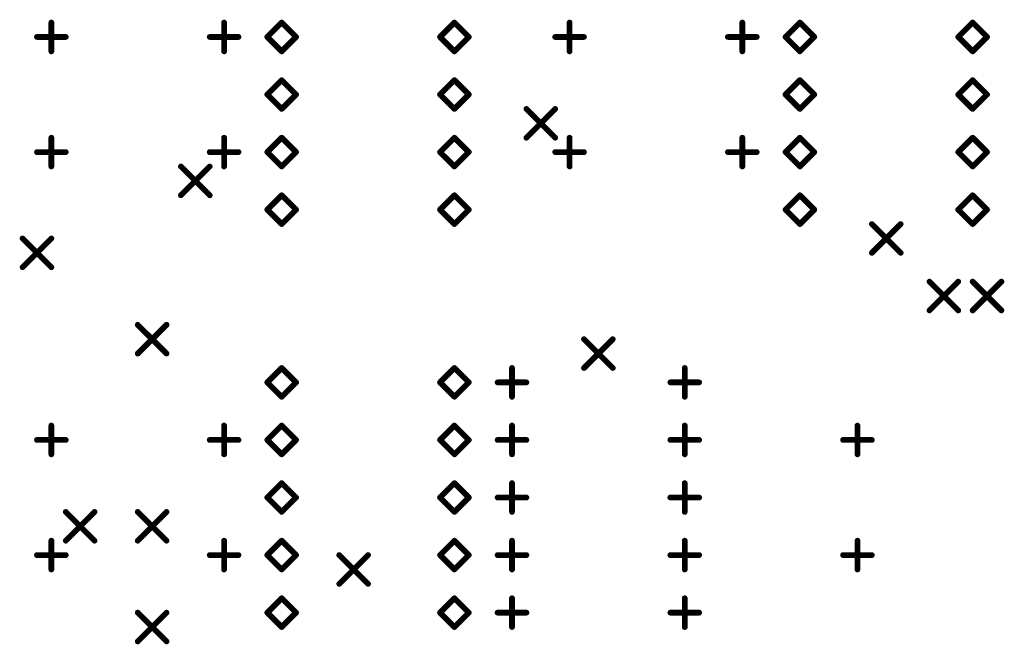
# Model space of a CAD drawing. Extents: x 0.17 to 7.45, y -1.34 to 4.7.
# Tile 11 of 13: x 4.04 to 5.75, y 2.37 to 3.45. Entities that reach past the tile are written whole.
import ezdxf

# ---------------------------------------------------------------- set-up
doc = ezdxf.new("R2010")
doc.units = 0

msp = doc.modelspace()

# ---------------------------------------------------------------- linework, layer by layer
at = {"layer": 'DRD', "const_width": 0.01}
for points in [[(4.096, 3.396), (4.096, 3.446)], [(4.396, 3.396), (4.396, 3.446)], [(4.471, 3.421), (4.496, 3.446)], [(4.496, 3.446), (4.521, 3.421)], [(4.771, 3.421), (4.796, 3.446)], [(4.796, 3.446), (4.821, 3.421)], [(4.996, 3.396), (4.996, 3.446)], [(5.296, 3.396), (5.296, 3.446)], [(5.371, 3.421), (5.396, 3.446)], [(5.396, 3.446), (5.421, 3.421)], [(5.671, 3.421), (5.696, 3.446)], [(5.696, 3.446), (5.721, 3.421)], [(4.071, 3.421), (4.121, 3.421)], [(4.371, 3.421), (4.421, 3.421)], [(4.496, 3.396), (4.471, 3.421)], [(4.521, 3.421), (4.496, 3.396)], [(4.796, 3.396), (4.771, 3.421)], [(4.821, 3.421), (4.796, 3.396)], [(4.971, 3.421), (5.021, 3.421)], [(5.271, 3.421), (5.321, 3.421)], [(5.396, 3.396), (5.371, 3.421)], [(5.421, 3.421), (5.396, 3.396)], [(5.696, 3.396), (5.671, 3.421)], [(5.721, 3.421), (5.696, 3.396)], [(4.471, 3.321), (4.496, 3.346)], [(4.496, 3.346), (4.521, 3.321)], [(4.771, 3.321), (4.796, 3.346)], [(4.796, 3.346), (4.821, 3.321)], [(5.371, 3.321), (5.396, 3.346)], [(5.396, 3.346), (5.421, 3.321)], [(5.671, 3.321), (5.696, 3.346)], [(5.696, 3.346), (5.721, 3.321)], [(4.496, 3.296), (4.471, 3.321)], [(4.521, 3.321), (4.496, 3.296)], [(4.796, 3.296), (4.771, 3.321)], [(4.821, 3.321), (4.796, 3.296)], [(5.396, 3.296), (5.371, 3.321)], [(5.421, 3.321), (5.396, 3.296)], [(5.696, 3.296), (5.671, 3.321)], [(5.721, 3.321), (5.696, 3.296)], [(4.921, 3.296), (4.971, 3.246)], [(4.921, 3.246), (4.971, 3.296)], [(4.921, 3.296), (4.971, 3.246)], [(4.921, 3.246), (4.971, 3.296)], [(4.096, 3.196), (4.096, 3.246)], [(4.396, 3.196), (4.396, 3.246)], [(4.471, 3.221), (4.496, 3.246)], [(4.496, 3.246), (4.521, 3.221)], [(4.771, 3.221), (4.796, 3.246)], [(4.796, 3.246), (4.821, 3.221)], [(4.996, 3.196), (4.996, 3.246)], [(5.296, 3.196), (5.296, 3.246)], [(5.371, 3.221), (5.396, 3.246)], [(5.396, 3.246), (5.421, 3.221)], [(5.671, 3.221), (5.696, 3.246)], [(5.696, 3.246), (5.721, 3.221)], [(4.071, 3.221), (4.121, 3.221)], [(4.371, 3.221), (4.421, 3.221)], [(4.496, 3.196), (4.471, 3.221)], [(4.521, 3.221), (4.496, 3.196)], [(4.796, 3.196), (4.771, 3.221)], [(4.821, 3.221), (4.796, 3.196)], [(4.971, 3.221), (5.021, 3.221)], [(5.271, 3.221), (5.321, 3.221)], [(5.396, 3.196), (5.371, 3.221)], [(5.421, 3.221), (5.396, 3.196)], [(5.696, 3.196), (5.671, 3.221)], [(5.721, 3.221), (5.696, 3.196)], [(4.321, 3.196), (4.371, 3.146)], [(4.321, 3.146), (4.371, 3.196)], [(4.471, 3.121), (4.496, 3.146)], [(4.496, 3.146), (4.521, 3.121)], [(4.771, 3.121), (4.796, 3.146)], [(4.796, 3.146), (4.821, 3.121)], [(5.371, 3.121), (5.396, 3.146)], [(5.396, 3.146), (5.421, 3.121)], [(5.671, 3.121), (5.696, 3.146)], [(5.696, 3.146), (5.721, 3.121)], [(4.496, 3.096), (4.471, 3.121)], [(4.521, 3.121), (4.496, 3.096)], [(4.796, 3.096), (4.771, 3.121)], [(4.821, 3.121), (4.796, 3.096)], [(5.396, 3.096), (5.371, 3.121)], [(5.421, 3.121), (5.396, 3.096)], [(5.696, 3.096), (5.671, 3.121)], [(5.721, 3.121), (5.696, 3.096)], [(5.521, 3.096), (5.571, 3.046)], [(5.521, 3.046), (5.571, 3.096)], [(4.046, 3.071), (4.096, 3.021)], [(4.046, 3.021), (4.096, 3.071)], [(5.621, 2.996), (5.671, 2.946)], [(5.621, 2.946), (5.671, 2.996)], [(5.621, 2.996), (5.671, 2.946)], [(5.621, 2.946), (5.671, 2.996)], [(5.696, 2.996), (5.746, 2.946)], [(5.696, 2.946), (5.746, 2.996)], [(5.696, 2.996), (5.746, 2.946)], [(5.696, 2.946), (5.746, 2.996)], [(4.246, 2.921), (4.296, 2.871)], [(4.246, 2.871), (4.296, 2.921)], [(5.021, 2.896), (5.071, 2.846)], [(5.021, 2.846), (5.071, 2.896)], [(4.471, 2.821), (4.496, 2.846)], [(4.496, 2.846), (4.521, 2.821)], [(4.771, 2.821), (4.796, 2.846)], [(4.796, 2.846), (4.821, 2.821)], [(4.896, 2.796), (4.896, 2.846)], [(5.196, 2.796), (5.196, 2.846)], [(4.496, 2.796), (4.471, 2.821)], [(4.521, 2.821), (4.496, 2.796)], [(4.796, 2.796), (4.771, 2.821)], [(4.821, 2.821), (4.796, 2.796)], [(4.871, 2.821), (4.921, 2.821)], [(5.171, 2.821), (5.221, 2.821)], [(4.096, 2.696), (4.096, 2.746)], [(4.396, 2.696), (4.396, 2.746)], [(4.471, 2.721), (4.496, 2.746)], [(4.496, 2.746), (4.521, 2.721)], [(4.771, 2.721), (4.796, 2.746)], [(4.796, 2.746), (4.821, 2.721)], [(4.896, 2.696), (4.896, 2.746)], [(5.196, 2.696), (5.196, 2.746)], [(5.496, 2.696), (5.496, 2.746)], [(4.071, 2.721), (4.121, 2.721)], [(4.371, 2.721), (4.421, 2.721)], [(4.496, 2.696), (4.471, 2.721)], [(4.521, 2.721), (4.496, 2.696)], [(4.796, 2.696), (4.771, 2.721)], [(4.821, 2.721), (4.796, 2.696)], [(4.871, 2.721), (4.921, 2.721)], [(5.171, 2.721), (5.221, 2.721)], [(5.471, 2.721), (5.521, 2.721)], [(4.471, 2.621), (4.496, 2.646)], [(4.496, 2.646), (4.521, 2.621)], [(4.771, 2.621), (4.796, 2.646)], [(4.796, 2.646), (4.821, 2.621)], [(4.896, 2.596), (4.896, 2.646)], [(5.196, 2.596), (5.196, 2.646)], [(4.496, 2.596), (4.471, 2.621)], [(4.521, 2.621), (4.496, 2.596)], [(4.796, 2.596), (4.771, 2.621)], [(4.821, 2.621), (4.796, 2.596)], [(4.871, 2.621), (4.921, 2.621)], [(5.171, 2.621), (5.221, 2.621)], [(4.121, 2.596), (4.171, 2.546)], [(4.121, 2.546), (4.171, 2.596)], [(4.246, 2.596), (4.296, 2.546)], [(4.246, 2.546), (4.296, 2.596)], [(4.096, 2.496), (4.096, 2.546)], [(4.396, 2.496), (4.396, 2.546)], [(4.471, 2.521), (4.496, 2.546)], [(4.496, 2.546), (4.521, 2.521)], [(4.771, 2.521), (4.796, 2.546)], [(4.796, 2.546), (4.821, 2.521)], [(4.896, 2.496), (4.896, 2.546)], [(5.196, 2.496), (5.196, 2.546)], [(5.496, 2.496), (5.496, 2.546)], [(4.071, 2.521), (4.121, 2.521)], [(4.371, 2.521), (4.421, 2.521)], [(4.496, 2.496), (4.471, 2.521)], [(4.521, 2.521), (4.496, 2.496)], [(4.596, 2.521), (4.646, 2.471)], [(4.596, 2.471), (4.646, 2.521)], [(4.796, 2.496), (4.771, 2.521)], [(4.821, 2.521), (4.796, 2.496)], [(4.871, 2.521), (4.921, 2.521)], [(5.171, 2.521), (5.221, 2.521)], [(5.471, 2.521), (5.521, 2.521)], [(4.471, 2.421), (4.496, 2.446)], [(4.496, 2.446), (4.521, 2.421)], [(4.771, 2.421), (4.796, 2.446)], [(4.796, 2.446), (4.821, 2.421)], [(4.896, 2.396), (4.896, 2.446)], [(5.196, 2.396), (5.196, 2.446)], [(4.246, 2.421), (4.296, 2.371)], [(4.246, 2.371), (4.296, 2.421)], [(4.496, 2.396), (4.471, 2.421)], [(4.521, 2.421), (4.496, 2.396)], [(4.796, 2.396), (4.771, 2.421)], [(4.821, 2.421), (4.796, 2.396)], [(4.871, 2.421), (4.921, 2.421)], [(5.171, 2.421), (5.221, 2.421)]]:
    msp.add_lwpolyline(points, dxfattribs=at)
at = {"layer": 'DRD', "const_width": 0.005}
for points in [[(4.0935, 3.446, 1), (4.0985, 3.446, 1)], [(4.3935, 3.446, 1), (4.3985, 3.446, 1)], [(4.4935, 3.446, 1), (4.4985, 3.446, 1)], [(4.4935, 3.446, 1), (4.4985, 3.446, 1)], [(4.7935, 3.446, 1), (4.7985, 3.446, 1)], [(4.7935, 3.446, 1), (4.7985, 3.446, 1)], [(4.9935, 3.446, 1), (4.9985, 3.446, 1)], [(5.2935, 3.446, 1), (5.2985, 3.446, 1)], [(5.3935, 3.446, 1), (5.3985, 3.446, 1)], [(5.3935, 3.446, 1), (5.3985, 3.446, 1)], [(5.6935, 3.446, 1), (5.6985, 3.446, 1)], [(5.6935, 3.446, 1), (5.6985, 3.446, 1)], [(4.0685, 3.421, 1), (4.0735, 3.421, 1)], [(4.1185, 3.421, 1), (4.1235, 3.421, 1)], [(4.3685, 3.421, 1), (4.3735, 3.421, 1)], [(4.4185, 3.421, 1), (4.4235, 3.421, 1)], [(4.4685, 3.421, 1), (4.4735, 3.421, 1)], [(4.4685, 3.421, 1), (4.4735, 3.421, 1)], [(4.5185, 3.421, 1), (4.5235, 3.421, 1)], [(4.5185, 3.421, 1), (4.5235, 3.421, 1)], [(4.7685, 3.421, 1), (4.7735, 3.421, 1)], [(4.7685, 3.421, 1), (4.7735, 3.421, 1)], [(4.8185, 3.421, 1), (4.8235, 3.421, 1)], [(4.8185, 3.421, 1), (4.8235, 3.421, 1)], [(4.9685, 3.421, 1), (4.9735, 3.421, 1)], [(5.0185, 3.421, 1), (5.0235, 3.421, 1)], [(5.2685, 3.421, 1), (5.2735, 3.421, 1)], [(5.3185, 3.421, 1), (5.3235, 3.421, 1)], [(5.3685, 3.421, 1), (5.3735, 3.421, 1)], [(5.3685, 3.421, 1), (5.3735, 3.421, 1)], [(5.4185, 3.421, 1), (5.4235, 3.421, 1)], [(5.4185, 3.421, 1), (5.4235, 3.421, 1)], [(5.6685, 3.421, 1), (5.6735, 3.421, 1)], [(5.6685, 3.421, 1), (5.6735, 3.421, 1)], [(5.7185, 3.421, 1), (5.7235, 3.421, 1)], [(5.7185, 3.421, 1), (5.7235, 3.421, 1)], [(4.0935, 3.396, 1), (4.0985, 3.396, 1)], [(4.3935, 3.396, 1), (4.3985, 3.396, 1)], [(4.4935, 3.396, 1), (4.4985, 3.396, 1)], [(4.4935, 3.396, 1), (4.4985, 3.396, 1)], [(4.7935, 3.396, 1), (4.7985, 3.396, 1)], [(4.7935, 3.396, 1), (4.7985, 3.396, 1)], [(4.9935, 3.396, 1), (4.9985, 3.396, 1)], [(5.2935, 3.396, 1), (5.2985, 3.396, 1)], [(5.3935, 3.396, 1), (5.3985, 3.396, 1)], [(5.3935, 3.396, 1), (5.3985, 3.396, 1)], [(5.6935, 3.396, 1), (5.6985, 3.396, 1)], [(5.6935, 3.396, 1), (5.6985, 3.396, 1)], [(4.4935, 3.346, 1), (4.4985, 3.346, 1)], [(4.4935, 3.346, 1), (4.4985, 3.346, 1)], [(4.7935, 3.346, 1), (4.7985, 3.346, 1)], [(4.7935, 3.346, 1), (4.7985, 3.346, 1)], [(5.3935, 3.346, 1), (5.3985, 3.346, 1)], [(5.3935, 3.346, 1), (5.3985, 3.346, 1)], [(5.6935, 3.346, 1), (5.6985, 3.346, 1)], [(5.6935, 3.346, 1), (5.6985, 3.346, 1)], [(4.4685, 3.321, 1), (4.4735, 3.321, 1)], [(4.4685, 3.321, 1), (4.4735, 3.321, 1)], [(4.5185, 3.321, 1), (4.5235, 3.321, 1)], [(4.5185, 3.321, 1), (4.5235, 3.321, 1)], [(4.7685, 3.321, 1), (4.7735, 3.321, 1)], [(4.7685, 3.321, 1), (4.7735, 3.321, 1)], [(4.8185, 3.321, 1), (4.8235, 3.321, 1)], [(4.8185, 3.321, 1), (4.8235, 3.321, 1)], [(5.3685, 3.321, 1), (5.3735, 3.321, 1)], [(5.3685, 3.321, 1), (5.3735, 3.321, 1)], [(5.4185, 3.321, 1), (5.4235, 3.321, 1)], [(5.4185, 3.321, 1), (5.4235, 3.321, 1)], [(5.6685, 3.321, 1), (5.6735, 3.321, 1)], [(5.6685, 3.321, 1), (5.6735, 3.321, 1)], [(5.7185, 3.321, 1), (5.7235, 3.321, 1)], [(5.7185, 3.321, 1), (5.7235, 3.321, 1)], [(4.4935, 3.296, 1), (4.4985, 3.296, 1)], [(4.4935, 3.296, 1), (4.4985, 3.296, 1)], [(4.7935, 3.296, 1), (4.7985, 3.296, 1)], [(4.7935, 3.296, 1), (4.7985, 3.296, 1)], [(4.9185, 3.296, 1), (4.9235, 3.296, 1)], [(4.9185, 3.296, 1), (4.9235, 3.296, 1)], [(4.9685, 3.296, 1), (4.9735, 3.296, 1)], [(4.9685, 3.296, 1), (4.9735, 3.296, 1)], [(5.3935, 3.296, 1), (5.3985, 3.296, 1)], [(5.3935, 3.296, 1), (5.3985, 3.296, 1)], [(5.6935, 3.296, 1), (5.6985, 3.296, 1)], [(5.6935, 3.296, 1), (5.6985, 3.296, 1)], [(4.0935, 3.246, 1), (4.0985, 3.246, 1)], [(4.3935, 3.246, 1), (4.3985, 3.246, 1)], [(4.4935, 3.246, 1), (4.4985, 3.246, 1)], [(4.4935, 3.246, 1), (4.4985, 3.246, 1)], [(4.7935, 3.246, 1), (4.7985, 3.246, 1)], [(4.7935, 3.246, 1), (4.7985, 3.246, 1)], [(4.9185, 3.246, 1), (4.9235, 3.246, 1)], [(4.9185, 3.246, 1), (4.9235, 3.246, 1)], [(4.9685, 3.246, 1), (4.9735, 3.246, 1)], [(4.9685, 3.246, 1), (4.9735, 3.246, 1)], [(4.9935, 3.246, 1), (4.9985, 3.246, 1)], [(5.2935, 3.246, 1), (5.2985, 3.246, 1)], [(5.3935, 3.246, 1), (5.3985, 3.246, 1)], [(5.3935, 3.246, 1), (5.3985, 3.246, 1)], [(5.6935, 3.246, 1), (5.6985, 3.246, 1)], [(5.6935, 3.246, 1), (5.6985, 3.246, 1)], [(4.0685, 3.221, 1), (4.0735, 3.221, 1)], [(4.1185, 3.221, 1), (4.1235, 3.221, 1)], [(4.3685, 3.221, 1), (4.3735, 3.221, 1)], [(4.4185, 3.221, 1), (4.4235, 3.221, 1)], [(4.4685, 3.221, 1), (4.4735, 3.221, 1)], [(4.4685, 3.221, 1), (4.4735, 3.221, 1)], [(4.5185, 3.221, 1), (4.5235, 3.221, 1)], [(4.5185, 3.221, 1), (4.5235, 3.221, 1)], [(4.7685, 3.221, 1), (4.7735, 3.221, 1)], [(4.7685, 3.221, 1), (4.7735, 3.221, 1)], [(4.8185, 3.221, 1), (4.8235, 3.221, 1)], [(4.8185, 3.221, 1), (4.8235, 3.221, 1)], [(4.9685, 3.221, 1), (4.9735, 3.221, 1)], [(5.0185, 3.221, 1), (5.0235, 3.221, 1)], [(5.2685, 3.221, 1), (5.2735, 3.221, 1)], [(5.3185, 3.221, 1), (5.3235, 3.221, 1)], [(5.3685, 3.221, 1), (5.3735, 3.221, 1)], [(5.3685, 3.221, 1), (5.3735, 3.221, 1)], [(5.4185, 3.221, 1), (5.4235, 3.221, 1)], [(5.4185, 3.221, 1), (5.4235, 3.221, 1)], [(5.6685, 3.221, 1), (5.6735, 3.221, 1)], [(5.6685, 3.221, 1), (5.6735, 3.221, 1)], [(5.7185, 3.221, 1), (5.7235, 3.221, 1)], [(5.7185, 3.221, 1), (5.7235, 3.221, 1)], [(4.0935, 3.196, 1), (4.0985, 3.196, 1)], [(4.3185, 3.196, 1), (4.3235, 3.196, 1)], [(4.3685, 3.196, 1), (4.3735, 3.196, 1)], [(4.3935, 3.196, 1), (4.3985, 3.196, 1)], [(4.4935, 3.196, 1), (4.4985, 3.196, 1)], [(4.4935, 3.196, 1), (4.4985, 3.196, 1)], [(4.7935, 3.196, 1), (4.7985, 3.196, 1)], [(4.7935, 3.196, 1), (4.7985, 3.196, 1)], [(4.9935, 3.196, 1), (4.9985, 3.196, 1)], [(5.2935, 3.196, 1), (5.2985, 3.196, 1)], [(5.3935, 3.196, 1), (5.3985, 3.196, 1)], [(5.3935, 3.196, 1), (5.3985, 3.196, 1)], [(5.6935, 3.196, 1), (5.6985, 3.196, 1)], [(5.6935, 3.196, 1), (5.6985, 3.196, 1)], [(4.3185, 3.146, 1), (4.3235, 3.146, 1)], [(4.3685, 3.146, 1), (4.3735, 3.146, 1)], [(4.4935, 3.146, 1), (4.4985, 3.146, 1)], [(4.4935, 3.146, 1), (4.4985, 3.146, 1)], [(4.7935, 3.146, 1), (4.7985, 3.146, 1)], [(4.7935, 3.146, 1), (4.7985, 3.146, 1)], [(5.3935, 3.146, 1), (5.3985, 3.146, 1)], [(5.3935, 3.146, 1), (5.3985, 3.146, 1)], [(5.6935, 3.146, 1), (5.6985, 3.146, 1)], [(5.6935, 3.146, 1), (5.6985, 3.146, 1)], [(4.4685, 3.121, 1), (4.4735, 3.121, 1)], [(4.4685, 3.121, 1), (4.4735, 3.121, 1)], [(4.5185, 3.121, 1), (4.5235, 3.121, 1)], [(4.5185, 3.121, 1), (4.5235, 3.121, 1)], [(4.7685, 3.121, 1), (4.7735, 3.121, 1)], [(4.7685, 3.121, 1), (4.7735, 3.121, 1)], [(4.8185, 3.121, 1), (4.8235, 3.121, 1)], [(4.8185, 3.121, 1), (4.8235, 3.121, 1)], [(5.3685, 3.121, 1), (5.3735, 3.121, 1)], [(5.3685, 3.121, 1), (5.3735, 3.121, 1)], [(5.4185, 3.121, 1), (5.4235, 3.121, 1)], [(5.4185, 3.121, 1), (5.4235, 3.121, 1)], [(5.6685, 3.121, 1), (5.6735, 3.121, 1)], [(5.6685, 3.121, 1), (5.6735, 3.121, 1)], [(5.7185, 3.121, 1), (5.7235, 3.121, 1)], [(5.7185, 3.121, 1), (5.7235, 3.121, 1)], [(4.4935, 3.096, 1), (4.4985, 3.096, 1)], [(4.4935, 3.096, 1), (4.4985, 3.096, 1)], [(4.7935, 3.096, 1), (4.7985, 3.096, 1)], [(4.7935, 3.096, 1), (4.7985, 3.096, 1)], [(5.3935, 3.096, 1), (5.3985, 3.096, 1)], [(5.3935, 3.096, 1), (5.3985, 3.096, 1)], [(5.5185, 3.096, 1), (5.5235, 3.096, 1)], [(5.5685, 3.096, 1), (5.5735, 3.096, 1)], [(5.6935, 3.096, 1), (5.6985, 3.096, 1)], [(5.6935, 3.096, 1), (5.6985, 3.096, 1)], [(4.0435, 3.071, 1), (4.0485, 3.071, 1)], [(4.0935, 3.071, 1), (4.0985, 3.071, 1)], [(5.5185, 3.046, 1), (5.5235, 3.046, 1)], [(5.5685, 3.046, 1), (5.5735, 3.046, 1)], [(4.0435, 3.021, 1), (4.0485, 3.021, 1)], [(4.0935, 3.021, 1), (4.0985, 3.021, 1)], [(5.6185, 2.996, 1), (5.6235, 2.996, 1)], [(5.6185, 2.996, 1), (5.6235, 2.996, 1)], [(5.6685, 2.996, 1), (5.6735, 2.996, 1)], [(5.6685, 2.996, 1), (5.6735, 2.996, 1)], [(5.6935, 2.996, 1), (5.6985, 2.996, 1)], [(5.6935, 2.996, 1), (5.6985, 2.996, 1)], [(5.7435, 2.996, 1), (5.7485, 2.996, 1)], [(5.7435, 2.996, 1), (5.7485, 2.996, 1)], [(5.6185, 2.946, 1), (5.6235, 2.946, 1)], [(5.6185, 2.946, 1), (5.6235, 2.946, 1)], [(5.6685, 2.946, 1), (5.6735, 2.946, 1)], [(5.6685, 2.946, 1), (5.6735, 2.946, 1)], [(5.6935, 2.946, 1), (5.6985, 2.946, 1)], [(5.6935, 2.946, 1), (5.6985, 2.946, 1)], [(5.7435, 2.946, 1), (5.7485, 2.946, 1)], [(5.7435, 2.946, 1), (5.7485, 2.946, 1)], [(4.2435, 2.921, 1), (4.2485, 2.921, 1)], [(4.2935, 2.921, 1), (4.2985, 2.921, 1)], [(5.0185, 2.896, 1), (5.0235, 2.896, 1)], [(5.0685, 2.896, 1), (5.0735, 2.896, 1)], [(4.2435, 2.871, 1), (4.2485, 2.871, 1)], [(4.2935, 2.871, 1), (4.2985, 2.871, 1)], [(4.4935, 2.846, 1), (4.4985, 2.846, 1)], [(4.4935, 2.846, 1), (4.4985, 2.846, 1)], [(4.7935, 2.846, 1), (4.7985, 2.846, 1)], [(4.7935, 2.846, 1), (4.7985, 2.846, 1)], [(4.8935, 2.846, 1), (4.8985, 2.846, 1)], [(5.0185, 2.846, 1), (5.0235, 2.846, 1)], [(5.0685, 2.846, 1), (5.0735, 2.846, 1)], [(5.1935, 2.846, 1), (5.1985, 2.846, 1)], [(4.4685, 2.821, 1), (4.4735, 2.821, 1)], [(4.4685, 2.821, 1), (4.4735, 2.821, 1)], [(4.5185, 2.821, 1), (4.5235, 2.821, 1)], [(4.5185, 2.821, 1), (4.5235, 2.821, 1)], [(4.7685, 2.821, 1), (4.7735, 2.821, 1)], [(4.7685, 2.821, 1), (4.7735, 2.821, 1)], [(4.8185, 2.821, 1), (4.8235, 2.821, 1)], [(4.8185, 2.821, 1), (4.8235, 2.821, 1)], [(4.8685, 2.821, 1), (4.8735, 2.821, 1)], [(4.9185, 2.821, 1), (4.9235, 2.821, 1)], [(5.1685, 2.821, 1), (5.1735, 2.821, 1)], [(5.2185, 2.821, 1), (5.2235, 2.821, 1)], [(4.4935, 2.796, 1), (4.4985, 2.796, 1)], [(4.4935, 2.796, 1), (4.4985, 2.796, 1)], [(4.7935, 2.796, 1), (4.7985, 2.796, 1)], [(4.7935, 2.796, 1), (4.7985, 2.796, 1)], [(4.8935, 2.796, 1), (4.8985, 2.796, 1)], [(5.1935, 2.796, 1), (5.1985, 2.796, 1)], [(4.0935, 2.746, 1), (4.0985, 2.746, 1)], [(4.3935, 2.746, 1), (4.3985, 2.746, 1)], [(4.4935, 2.746, 1), (4.4985, 2.746, 1)], [(4.4935, 2.746, 1), (4.4985, 2.746, 1)], [(4.7935, 2.746, 1), (4.7985, 2.746, 1)], [(4.7935, 2.746, 1), (4.7985, 2.746, 1)], [(4.8935, 2.746, 1), (4.8985, 2.746, 1)], [(5.1935, 2.746, 1), (5.1985, 2.746, 1)], [(5.4935, 2.746, 1), (5.4985, 2.746, 1)], [(4.0685, 2.721, 1), (4.0735, 2.721, 1)], [(4.1185, 2.721, 1), (4.1235, 2.721, 1)], [(4.3685, 2.721, 1), (4.3735, 2.721, 1)], [(4.4185, 2.721, 1), (4.4235, 2.721, 1)], [(4.4685, 2.721, 1), (4.4735, 2.721, 1)], [(4.4685, 2.721, 1), (4.4735, 2.721, 1)], [(4.5185, 2.721, 1), (4.5235, 2.721, 1)], [(4.5185, 2.721, 1), (4.5235, 2.721, 1)], [(4.7685, 2.721, 1), (4.7735, 2.721, 1)], [(4.7685, 2.721, 1), (4.7735, 2.721, 1)], [(4.8185, 2.721, 1), (4.8235, 2.721, 1)], [(4.8185, 2.721, 1), (4.8235, 2.721, 1)], [(4.8685, 2.721, 1), (4.8735, 2.721, 1)], [(4.9185, 2.721, 1), (4.9235, 2.721, 1)], [(5.1685, 2.721, 1), (5.1735, 2.721, 1)], [(5.2185, 2.721, 1), (5.2235, 2.721, 1)], [(5.4685, 2.721, 1), (5.4735, 2.721, 1)], [(5.5185, 2.721, 1), (5.5235, 2.721, 1)], [(4.0935, 2.696, 1), (4.0985, 2.696, 1)], [(4.3935, 2.696, 1), (4.3985, 2.696, 1)], [(4.4935, 2.696, 1), (4.4985, 2.696, 1)], [(4.4935, 2.696, 1), (4.4985, 2.696, 1)], [(4.7935, 2.696, 1), (4.7985, 2.696, 1)], [(4.7935, 2.696, 1), (4.7985, 2.696, 1)], [(4.8935, 2.696, 1), (4.8985, 2.696, 1)], [(5.1935, 2.696, 1), (5.1985, 2.696, 1)], [(5.4935, 2.696, 1), (5.4985, 2.696, 1)], [(4.4935, 2.646, 1), (4.4985, 2.646, 1)], [(4.4935, 2.646, 1), (4.4985, 2.646, 1)], [(4.7935, 2.646, 1), (4.7985, 2.646, 1)], [(4.7935, 2.646, 1), (4.7985, 2.646, 1)], [(4.8935, 2.646, 1), (4.8985, 2.646, 1)], [(5.1935, 2.646, 1), (5.1985, 2.646, 1)], [(4.4685, 2.621, 1), (4.4735, 2.621, 1)], [(4.4685, 2.621, 1), (4.4735, 2.621, 1)], [(4.5185, 2.621, 1), (4.5235, 2.621, 1)], [(4.5185, 2.621, 1), (4.5235, 2.621, 1)], [(4.7685, 2.621, 1), (4.7735, 2.621, 1)], [(4.7685, 2.621, 1), (4.7735, 2.621, 1)], [(4.8185, 2.621, 1), (4.8235, 2.621, 1)], [(4.8185, 2.621, 1), (4.8235, 2.621, 1)], [(4.8685, 2.621, 1), (4.8735, 2.621, 1)], [(4.9185, 2.621, 1), (4.9235, 2.621, 1)], [(5.1685, 2.621, 1), (5.1735, 2.621, 1)], [(5.2185, 2.621, 1), (5.2235, 2.621, 1)], [(4.1185, 2.596, 1), (4.1235, 2.596, 1)], [(4.1685, 2.596, 1), (4.1735, 2.596, 1)], [(4.2435, 2.596, 1), (4.2485, 2.596, 1)], [(4.2935, 2.596, 1), (4.2985, 2.596, 1)], [(4.4935, 2.596, 1), (4.4985, 2.596, 1)], [(4.4935, 2.596, 1), (4.4985, 2.596, 1)], [(4.7935, 2.596, 1), (4.7985, 2.596, 1)], [(4.7935, 2.596, 1), (4.7985, 2.596, 1)], [(4.8935, 2.596, 1), (4.8985, 2.596, 1)], [(5.1935, 2.596, 1), (5.1985, 2.596, 1)], [(4.0935, 2.546, 1), (4.0985, 2.546, 1)], [(4.1185, 2.546, 1), (4.1235, 2.546, 1)], [(4.1685, 2.546, 1), (4.1735, 2.546, 1)], [(4.2435, 2.546, 1), (4.2485, 2.546, 1)], [(4.2935, 2.546, 1), (4.2985, 2.546, 1)], [(4.3935, 2.546, 1), (4.3985, 2.546, 1)], [(4.4935, 2.546, 1), (4.4985, 2.546, 1)], [(4.4935, 2.546, 1), (4.4985, 2.546, 1)], [(4.7935, 2.546, 1), (4.7985, 2.546, 1)], [(4.7935, 2.546, 1), (4.7985, 2.546, 1)], [(4.8935, 2.546, 1), (4.8985, 2.546, 1)], [(5.1935, 2.546, 1), (5.1985, 2.546, 1)], [(5.4935, 2.546, 1), (5.4985, 2.546, 1)], [(4.0685, 2.521, 1), (4.0735, 2.521, 1)], [(4.1185, 2.521, 1), (4.1235, 2.521, 1)], [(4.3685, 2.521, 1), (4.3735, 2.521, 1)], [(4.4185, 2.521, 1), (4.4235, 2.521, 1)], [(4.4685, 2.521, 1), (4.4735, 2.521, 1)], [(4.4685, 2.521, 1), (4.4735, 2.521, 1)], [(4.5185, 2.521, 1), (4.5235, 2.521, 1)], [(4.5185, 2.521, 1), (4.5235, 2.521, 1)], [(4.5935, 2.521, 1), (4.5985, 2.521, 1)], [(4.6435, 2.521, 1), (4.6485, 2.521, 1)], [(4.7685, 2.521, 1), (4.7735, 2.521, 1)], [(4.7685, 2.521, 1), (4.7735, 2.521, 1)], [(4.8185, 2.521, 1), (4.8235, 2.521, 1)], [(4.8185, 2.521, 1), (4.8235, 2.521, 1)], [(4.8685, 2.521, 1), (4.8735, 2.521, 1)], [(4.9185, 2.521, 1), (4.9235, 2.521, 1)], [(5.1685, 2.521, 1), (5.1735, 2.521, 1)], [(5.2185, 2.521, 1), (5.2235, 2.521, 1)], [(5.4685, 2.521, 1), (5.4735, 2.521, 1)], [(5.5185, 2.521, 1), (5.5235, 2.521, 1)], [(4.0935, 2.496, 1), (4.0985, 2.496, 1)], [(4.3935, 2.496, 1), (4.3985, 2.496, 1)], [(4.4935, 2.496, 1), (4.4985, 2.496, 1)], [(4.4935, 2.496, 1), (4.4985, 2.496, 1)], [(4.7935, 2.496, 1), (4.7985, 2.496, 1)], [(4.7935, 2.496, 1), (4.7985, 2.496, 1)], [(4.8935, 2.496, 1), (4.8985, 2.496, 1)], [(5.1935, 2.496, 1), (5.1985, 2.496, 1)], [(5.4935, 2.496, 1), (5.4985, 2.496, 1)], [(4.5935, 2.471, 1), (4.5985, 2.471, 1)], [(4.6435, 2.471, 1), (4.6485, 2.471, 1)], [(4.4935, 2.446, 1), (4.4985, 2.446, 1)], [(4.4935, 2.446, 1), (4.4985, 2.446, 1)], [(4.7935, 2.446, 1), (4.7985, 2.446, 1)], [(4.7935, 2.446, 1), (4.7985, 2.446, 1)], [(4.8935, 2.446, 1), (4.8985, 2.446, 1)], [(5.1935, 2.446, 1), (5.1985, 2.446, 1)], [(4.2435, 2.421, 1), (4.2485, 2.421, 1)], [(4.2935, 2.421, 1), (4.2985, 2.421, 1)], [(4.4685, 2.421, 1), (4.4735, 2.421, 1)], [(4.4685, 2.421, 1), (4.4735, 2.421, 1)], [(4.5185, 2.421, 1), (4.5235, 2.421, 1)], [(4.5185, 2.421, 1), (4.5235, 2.421, 1)], [(4.7685, 2.421, 1), (4.7735, 2.421, 1)], [(4.7685, 2.421, 1), (4.7735, 2.421, 1)], [(4.8185, 2.421, 1), (4.8235, 2.421, 1)], [(4.8185, 2.421, 1), (4.8235, 2.421, 1)], [(4.8685, 2.421, 1), (4.8735, 2.421, 1)], [(4.9185, 2.421, 1), (4.9235, 2.421, 1)], [(5.1685, 2.421, 1), (5.1735, 2.421, 1)], [(5.2185, 2.421, 1), (5.2235, 2.421, 1)], [(4.4935, 2.396, 1), (4.4985, 2.396, 1)], [(4.4935, 2.396, 1), (4.4985, 2.396, 1)], [(4.7935, 2.396, 1), (4.7985, 2.396, 1)], [(4.7935, 2.396, 1), (4.7985, 2.396, 1)], [(4.8935, 2.396, 1), (4.8985, 2.396, 1)], [(5.1935, 2.396, 1), (5.1985, 2.396, 1)], [(4.2435, 2.371, 1), (4.2485, 2.371, 1)], [(4.2935, 2.371, 1), (4.2985, 2.371, 1)]]:
    msp.add_lwpolyline(points, format="xyb", close=True, dxfattribs=at)

doc.saveas('drawing.dxf')
